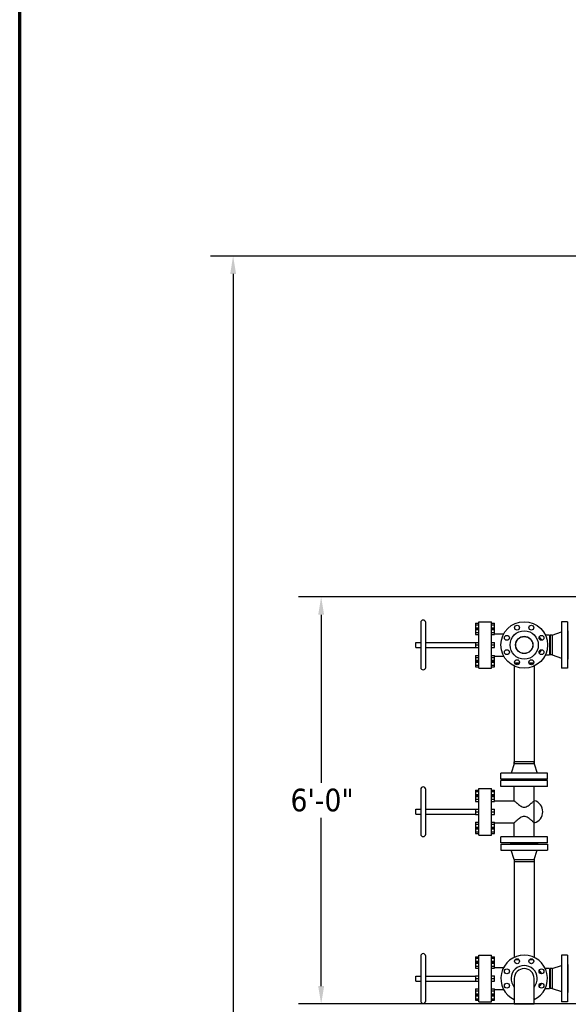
# Model space of a CAD drawing. Header units: inches. Extents: x 24 to 1128, y -74 to 748.
# Tile 13 of 256: x 24 to 121, y 296 to 470. Entities that reach past the tile are written whole.
import ezdxf

# ---------------------------------------------------------------- set-up
doc = ezdxf.new("R2010")
doc.units = ezdxf.units.IN
doc.header["$LTSCALE"] = 32
doc.header["$MEASUREMENT"] = 0
for name, color, linetype, lineweight in [('Border (ANSI)', 7, 'Continuous', 70), ('Dimension (ANSI)', 7, 'Continuous', 25), ('Visible (ANSI)', 7, 'Continuous', 30)]:
    doc.layers.add(name, color=color, linetype=linetype, lineweight=lineweight)
doc.styles.add('Note Text (ANSI)', font='tahoma.ttf')
doc.dimstyles.new('Architectural (ANSI)', dxfattribs={"dimscale": 32, "dimtxt": 0.125, "dimasz": 0.098425, "dimexe": 0.125, "dimexo": 0.0625, "dimgap": 0.031496, "dimtad": 0, "dimtih": 1, "dimtoh": 1, "dimdec": 4, "dimrnd": 1e-08, "dimzin": 3, "dimdsep": 46, "dimlunit": 4, "dimtxsty": 'Note Text (ANSI)', "dimcen": 0.09, "dimdle": 0.393701, "dimclrd": 256, "dimclre": 256, "dimclrt": 256, "dimadec": 0, "dimazin": 3, "dimtfac": 0.96, "dimtofl": 0, "dimtmove": 0, "dimatfit": 3, "dimfxl": 1, "dimfrac": 2, "dimtolj": 1, "dimtzin": 12, "dimlwd": -1, "dimlwe": -1, "dimarcsym": 0})

# ---------------------------------------------------------------- blocks, each defined once
blk = doc.blocks.new('Borders SUPERIOR BORDER')
at = {"layer": 'Border (ANSI)'}
blk.add_line((0.75, 0.625), (0.75, 23.375), dxfattribs=at)
blk = doc.blocks.new('*D14')
at = {"layer": 'Defpoints', "color": 0, "transparency": 16777216}
for p in [(142.4, 428.41), (61.77, 140.84), (232.15, 140.84)]:
    blk.add_point(p, dxfattribs=at)
at = {"layer": 'Dimension (ANSI)', "transparency": 16777216}
for p, q in [((140.4, 428.41), (57.77, 428.41)), ((61.77, 425.26), (61.77, 265.41)), ((61.77, 143.99), (61.77, 258.34)), ((230.15, 140.84), (57.77, 140.84))]:
    blk.add_line(p, q, dxfattribs=at)
for points in [[(61.25, 425.26), (62.3, 425.26), (61.77, 428.41)], [(61.25, 143.99), (62.3, 143.99), (61.77, 140.84)]]:
    blk.add_solid(points, dxfattribs=at)
at = {"layer": 'Dimension (ANSI)', "transparency": 16777216, "insert": (46.97, 264.4), "char_height": 4, "attachment_point": 1, "style": 'Note Text (ANSI)'}
blk.add_mtext('\\A1;23\'-11 9/16"', dxfattribs=at)
blk = doc.blocks.new('*D16')
at = {"layer": 'Defpoints', "color": 0, "transparency": 16777216}
for p in [(133.15, 368.12), (77.35, 296.12), (140.15, 296.12)]:
    blk.add_point(p, dxfattribs=at)
at = {"layer": 'Dimension (ANSI)', "transparency": 16777216}
for p, q in [((131.15, 368.12), (73.35, 368.12)), ((77.35, 364.97), (77.35, 335.21)), ((77.35, 299.27), (77.35, 329.03)), ((138.15, 296.12), (73.35, 296.12))]:
    blk.add_line(p, q, dxfattribs=at)
for points in [[(76.83, 364.97), (77.88, 364.97), (77.35, 368.12)], [(76.83, 299.27), (77.88, 299.27), (77.35, 296.12)]]:
    blk.add_solid(points, dxfattribs=at)
at = {"layer": 'Dimension (ANSI)', "transparency": 16777216, "insert": (71.93, 334.2), "char_height": 4, "attachment_point": 1, "style": 'Note Text (ANSI)'}
blk.add_mtext('\\A1;6\'-0"', dxfattribs=at)

msp = doc.modelspace()

# ---------------------------------------------------------------- linework, layer by layer
at = {"layer": 'Visible (ANSI)'}
for p, q in [((94.97464, 363.57766), (94.97464, 355.65766)), ((95.85464, 355.65766), (95.85464, 363.57766)), ((104.67964, 363.45566), (105.23964, 363.45566)), ((104.67964, 363.45566), (104.67964, 363.19166)), ((104.67964, 363.19166), (105.23964, 363.19166)), ((104.67964, 363.19166), (104.67964, 362.66366)), ((104.67964, 362.66366), (105.23964, 362.66366)), ((104.67964, 362.66366), (104.67964, 362.4682)), ((104.67964, 362.4682), (105.23964, 362.4682)), ((104.67964, 362.4682), (104.67964, 362.33154)), ((104.67964, 362.33154), (105.23964, 362.33154)), ((104.67964, 362.33154), (104.67964, 361.82153)), ((105.23964, 363.74266), (107.47964, 363.74266)), ((105.23964, 355.49266), (105.23964, 363.74266)), ((107.47964, 355.49266), (107.47964, 363.74266)), ((107.47964, 363.45566), (108.03964, 363.45566)), ((107.47964, 363.19166), (108.03964, 363.19166)), ((107.47964, 362.66366), (108.03964, 362.66366)), ((107.47964, 362.4682), (108.03964, 362.4682)), ((107.47964, 362.33154), (108.03964, 362.33154)), ((108.03964, 363.19166), (108.03964, 363.45566)), ((108.03964, 362.66366), (108.03964, 363.19166)), ((108.03964, 362.4682), (108.03964, 362.66366)), ((108.03964, 362.33154), (108.03964, 362.4682)), ((108.03964, 361.82153), (108.03964, 362.33154)), ((120.96964, 363.74266), (119.90964, 363.74266)), ((119.90964, 363.74266), (119.90964, 355.49266)), ((120.96964, 363.74266), (120.96964, 355.49266)), ((104.67964, 361.82153), (105.23964, 361.82153)), ((104.67964, 361.82153), (104.67964, 361.44818)), ((104.67964, 361.44818), (105.23964, 361.44818)), ((107.47964, 361.82153), (108.03964, 361.82153)), ((107.47964, 361.44818), (108.03964, 361.44818)), ((108.03964, 361.44818), (108.03964, 361.82153)), ((108.03964, 361.57566), (109.65396, 361.57566)), ((117.78464, 361.36766), (117.02003, 361.36766)), ((117.78464, 361.36766), (117.78464, 357.86766)), ((118.24964, 361.36766), (117.90964, 361.36766)), ((117.90964, 361.36766), (117.90964, 357.86766)), ((118.24964, 361.36766), (119.90964, 361.92766)), ((118.24964, 361.36766), (118.24964, 357.86766)), ((121.02964, 362.11766), (120.96964, 362.11766)), ((121.02964, 362.11766), (121.02964, 357.11766)), ((94.09464, 360.05766), (94.97464, 360.05766)), ((94.09464, 359.17766), (94.09464, 360.05766)), ((94.09464, 359.17766), (94.97464, 359.17766)), ((95.85464, 360.05766), (104.67964, 360.05766)), ((95.85464, 359.17766), (104.67964, 359.17766)), ((104.67964, 360.07493), (105.23964, 360.07493)), ((104.67964, 360.07493), (104.67964, 359.61766)), ((104.67964, 359.61766), (105.23964, 359.61766)), ((104.67964, 359.61766), (104.67964, 359.1604)), ((104.67964, 359.1604), (105.23964, 359.1604)), ((107.47964, 360.07493), (108.03964, 360.07493)), ((107.47964, 359.61766), (108.03964, 359.61766)), ((107.47964, 359.1604), (108.03964, 359.1604)), ((108.03964, 359.61766), (108.03964, 360.07493)), ((108.03964, 359.1604), (108.03964, 359.61766)), ((104.67964, 357.78715), (105.23964, 357.78715)), ((104.67964, 357.78715), (104.67964, 357.4138)), ((104.67964, 357.4138), (105.23964, 357.4138)), ((104.67964, 357.4138), (104.67964, 356.90379)), ((107.47964, 357.78715), (108.03964, 357.78715)), ((107.47964, 357.4138), (108.03964, 357.4138)), ((108.03964, 357.4138), (108.03964, 357.78715)), ((108.03964, 357.65966), (109.65396, 357.65966)), ((108.03964, 356.90379), (108.03964, 357.4138)), ((117.02003, 357.86766), (117.78464, 357.86766)), ((118.24964, 357.86766), (117.90964, 357.86766)), ((118.24964, 357.86766), (119.90964, 357.30766)), ((121.02964, 357.11766), (120.96964, 357.11766)), ((104.67964, 356.90379), (105.23964, 356.90379)), ((104.67964, 356.90379), (104.67964, 356.76713)), ((104.67964, 356.76713), (104.67964, 356.57166)), ((104.67964, 356.76713), (105.23964, 356.76713)), ((104.67964, 356.57166), (105.23964, 356.57166)), ((104.67964, 356.57166), (104.67964, 356.04366)), ((104.67964, 356.04366), (105.23964, 356.04366)), ((104.67964, 356.04366), (104.67964, 355.77966)), ((104.67964, 355.77966), (105.23964, 355.77966)), ((105.23964, 355.49266), (107.47964, 355.49266)), ((107.47964, 356.90379), (108.03964, 356.90379)), ((107.47964, 356.76713), (108.03964, 356.76713)), ((107.47964, 356.57166), (108.03964, 356.57166)), ((107.47964, 356.04366), (108.03964, 356.04366)), ((107.47964, 355.77966), (108.03964, 355.77966)), ((108.03964, 356.76713), (108.03964, 356.90379)), ((108.03964, 356.57166), (108.03964, 356.76713)), ((108.03964, 356.04366), (108.03964, 356.57166)), ((108.03964, 355.77966), (108.03964, 356.04366)), ((111.53464, 355.88228), (111.53464, 338.58266)), ((112.43249, 356.41971), (111.60344, 356.41971)), ((112.31419, 356.23766), (111.72174, 356.23766)), ((114.96585, 356.41971), (114.1368, 356.41971)), ((114.84755, 356.23766), (114.2551, 356.23766)), ((115.03464, 355.88228), (115.03464, 338.58266)), ((120.96964, 355.49266), (119.90964, 355.49266)), ((111.53464, 338.58266), (110.97464, 336.92266)), ((111.53464, 338.58266), (111.53464, 338.92266)), ((115.03464, 338.92266), (111.53464, 338.92266)), ((115.03464, 338.58266), (111.53464, 338.58266)), ((115.03464, 338.58266), (115.03464, 338.92266)), ((115.03464, 338.58266), (115.59464, 336.92266)), ((109.15964, 335.86266), (109.15964, 336.92266)), ((117.40964, 336.92266), (109.15964, 336.92266)), ((117.40964, 335.86266), (117.40964, 336.92266)), ((117.40964, 335.86266), (109.15964, 335.86266)), ((109.15964, 334.55766), (109.15964, 335.61766)), ((117.40964, 335.61766), (109.15964, 335.61766)), ((117.40964, 334.55766), (109.15964, 334.55766)), ((110.78464, 335.80266), (110.78464, 335.86266)), ((115.78464, 335.80266), (110.78464, 335.80266)), ((110.78464, 335.61766), (110.78464, 335.67766)), ((115.78464, 335.67766), (110.78464, 335.67766)), ((111.50464, 332.07566), (111.50464, 334.55766)), ((115.06464, 332.07566), (115.06464, 334.55766)), ((115.78464, 335.80266), (115.78464, 335.86266)), ((115.78464, 335.61766), (115.78464, 335.67766)), ((117.40964, 334.55766), (117.40964, 335.61766)), ((94.97464, 334.07766), (94.97464, 326.15766)), ((95.85464, 326.15766), (95.85464, 334.07766)), ((104.67964, 333.95566), (105.23964, 333.95566)), ((104.67964, 333.95566), (104.67964, 333.69166)), ((104.67964, 333.69166), (105.23964, 333.69166)), ((104.67964, 333.69166), (104.67964, 333.16366)), ((104.67964, 333.16366), (105.23964, 333.16366)), ((104.67964, 333.16366), (104.67964, 332.9682)), ((104.67964, 332.9682), (105.23964, 332.9682)), ((104.67964, 332.9682), (104.67964, 332.83154)), ((104.67964, 332.83154), (105.23964, 332.83154)), ((104.67964, 332.83154), (104.67964, 332.32153)), ((105.23964, 334.24266), (107.47964, 334.24266)), ((105.23964, 325.99266), (105.23964, 334.24266)), ((107.47964, 325.99266), (107.47964, 334.24266)), ((107.47964, 333.95566), (108.03964, 333.95566)), ((107.47964, 333.69166), (108.03964, 333.69166)), ((107.47964, 333.16366), (108.03964, 333.16366)), ((107.47964, 332.9682), (108.03964, 332.9682)), ((107.47964, 332.83154), (108.03964, 332.83154)), ((108.03964, 333.69166), (108.03964, 333.95566)), ((108.03964, 333.16366), (108.03964, 333.69166)), ((108.03964, 332.9682), (108.03964, 333.16366)), ((108.03964, 332.83154), (108.03964, 332.9682)), ((108.03964, 332.32153), (108.03964, 332.83154)), ((104.67964, 332.32153), (105.23964, 332.32153)), ((104.67964, 332.32153), (104.67964, 331.94818)), ((104.67964, 331.94818), (105.23964, 331.94818)), ((107.47964, 332.32153), (108.03964, 332.32153)), ((107.47964, 331.94818), (108.03964, 331.94818)), ((108.03964, 331.94818), (108.03964, 332.32153)), ((108.03964, 332.07566), (111.50464, 332.07566)), ((115.06464, 328.15966), (115.06464, 332.07566)), ((94.09464, 330.55766), (94.97464, 330.55766)), ((94.09464, 329.67766), (94.09464, 330.55766)), ((94.09464, 329.67766), (94.97464, 329.67766)), ((95.85464, 330.55766), (104.67964, 330.55766)), ((95.85464, 329.67766), (104.67964, 329.67766)), ((104.67964, 330.57493), (105.23964, 330.57493)), ((104.67964, 330.57493), (104.67964, 330.11766)), ((104.67964, 330.11766), (105.23964, 330.11766)), ((104.67964, 330.11766), (104.67964, 329.6604)), ((104.67964, 329.6604), (105.23964, 329.6604)), ((107.47964, 330.57493), (108.03964, 330.57493)), ((107.47964, 330.11766), (108.03964, 330.11766)), ((107.47964, 329.6604), (108.03964, 329.6604)), ((108.03964, 330.11766), (108.03964, 330.57493)), ((108.03964, 329.6604), (108.03964, 330.11766)), ((104.67964, 328.28715), (105.23964, 328.28715)), ((104.67964, 328.28715), (104.67964, 327.9138)), ((104.67964, 327.9138), (105.23964, 327.9138)), ((104.67964, 327.9138), (104.67964, 327.40379)), ((107.47964, 328.28715), (108.03964, 328.28715)), ((107.47964, 327.9138), (108.03964, 327.9138)), ((108.03964, 327.9138), (108.03964, 328.28715)), ((108.03964, 328.15966), (111.50464, 328.15966)), ((108.03964, 327.40379), (108.03964, 327.9138)), ((111.50464, 325.67766), (111.50464, 328.15966)), ((115.06464, 325.67766), (115.06464, 328.15966)), ((104.67964, 327.40379), (105.23964, 327.40379)), ((104.67964, 327.40379), (104.67964, 327.26713)), ((104.67964, 327.26713), (104.67964, 327.07166)), ((104.67964, 327.26713), (105.23964, 327.26713)), ((104.67964, 327.07166), (105.23964, 327.07166)), ((104.67964, 327.07166), (104.67964, 326.54366)), ((104.67964, 326.54366), (105.23964, 326.54366)), ((104.67964, 326.54366), (104.67964, 326.27966)), ((104.67964, 326.27966), (105.23964, 326.27966)), ((105.23964, 325.99266), (107.47964, 325.99266)), ((107.47964, 327.40379), (108.03964, 327.40379)), ((107.47964, 327.26713), (108.03964, 327.26713)), ((107.47964, 327.07166), (108.03964, 327.07166)), ((107.47964, 326.54366), (108.03964, 326.54366)), ((107.47964, 326.27966), (108.03964, 326.27966)), ((108.03964, 327.26713), (108.03964, 327.40379)), ((108.03964, 327.07166), (108.03964, 327.26713)), ((108.03964, 326.54366), (108.03964, 327.07166)), ((108.03964, 326.27966), (108.03964, 326.54366)), ((109.15964, 324.61766), (109.15964, 325.67766)), ((117.40964, 325.67766), (109.15964, 325.67766)), ((117.40964, 324.61766), (109.15964, 324.61766)), ((109.15964, 324.37266), (109.15964, 323.31266)), ((109.15964, 324.37266), (117.40964, 324.37266)), ((110.78464, 324.55766), (110.78464, 324.61766)), ((115.78464, 324.55766), (110.78464, 324.55766)), ((110.78464, 324.43266), (110.78464, 324.37266)), ((110.78464, 324.43266), (115.78464, 324.43266)), ((115.78464, 324.55766), (115.78464, 324.61766)), ((115.78464, 324.43266), (115.78464, 324.37266)), ((117.40964, 324.61766), (117.40964, 325.67766)), ((117.40964, 324.37266), (117.40964, 323.31266)), ((109.15964, 323.31266), (117.40964, 323.31266)), ((111.53464, 321.65266), (110.97464, 323.31266)), ((115.03464, 321.65266), (115.59464, 323.31266)), ((111.53464, 321.65266), (111.53464, 321.31266)), ((111.53464, 321.65266), (115.03464, 321.65266)), ((111.53464, 321.65266), (111.53464, 304.35305)), ((111.53464, 321.31266), (115.03464, 321.31266)), ((115.03464, 321.65266), (115.03464, 321.31266)), ((115.03464, 321.65266), (115.03464, 304.35305)), ((94.97464, 304.57766), (94.97464, 296.65766)), ((95.85464, 296.65766), (95.85464, 304.57766)), ((104.67964, 304.45566), (105.23964, 304.45566)), ((104.67964, 304.45566), (104.67964, 304.19166)), ((104.67964, 304.19166), (105.23964, 304.19166)), ((104.67964, 304.19166), (104.67964, 303.66366)), ((104.67964, 303.66366), (105.23964, 303.66366)), ((104.67964, 303.66366), (104.67964, 303.4682)), ((104.67964, 303.4682), (105.23964, 303.4682)), ((104.67964, 303.4682), (104.67964, 303.33154)), ((104.67964, 303.33154), (105.23964, 303.33154)), ((104.67964, 303.33154), (104.67964, 302.82153)), ((105.23964, 304.74266), (107.47964, 304.74266)), ((105.23964, 296.49266), (105.23964, 304.74266)), ((107.47964, 296.49266), (107.47964, 304.74266)), ((107.47964, 304.45566), (108.03964, 304.45566)), ((107.47964, 304.19166), (108.03964, 304.19166)), ((107.47964, 303.66366), (108.03964, 303.66366)), ((107.47964, 303.4682), (108.03964, 303.4682)), ((107.47964, 303.33154), (108.03964, 303.33154)), ((108.03964, 304.19166), (108.03964, 304.45566)), ((108.03964, 303.66366), (108.03964, 304.19166)), ((108.03964, 303.4682), (108.03964, 303.66366)), ((108.03964, 303.33154), (108.03964, 303.4682)), ((108.03964, 302.82153), (108.03964, 303.33154)), ((111.72174, 303.99766), (112.31419, 303.99766)), ((114.2551, 303.99766), (114.84755, 303.99766)), ((120.96964, 304.74266), (119.90964, 304.74266)), ((119.90964, 304.74266), (119.90964, 296.49266)), ((120.96964, 304.74266), (120.96964, 296.49266)), ((121.02964, 303.11766), (120.96964, 303.11766)), ((121.02964, 303.11766), (121.02964, 298.11766)), ((104.67964, 302.82153), (105.23964, 302.82153)), ((104.67964, 302.82153), (104.67964, 302.44818)), ((104.67964, 302.44818), (105.23964, 302.44818)), ((107.47964, 302.82153), (108.03964, 302.82153)), ((107.47964, 302.44818), (108.03964, 302.44818)), ((108.03964, 302.44818), (108.03964, 302.82153)), ((108.03964, 302.57566), (109.65396, 302.57566)), ((117.78464, 302.36766), (117.02003, 302.36766)), ((117.78464, 302.36766), (117.78464, 298.86766)), ((118.24964, 302.36766), (117.90964, 302.36766)), ((117.90964, 302.36766), (117.90964, 298.86766)), ((118.24964, 302.36766), (119.90964, 302.92766)), ((118.24964, 302.36766), (118.24964, 298.86766)), ((94.09464, 301.05766), (94.97464, 301.05766)), ((94.09464, 300.17766), (94.09464, 301.05766)), ((94.09464, 300.17766), (94.97464, 300.17766)), ((95.85464, 301.05766), (104.67964, 301.05766)), ((95.85464, 300.17766), (104.67964, 300.17766)), ((104.67964, 301.07493), (105.23964, 301.07493)), ((104.67964, 301.07493), (104.67964, 300.61766)), ((104.67964, 300.61766), (105.23964, 300.61766)), ((104.67964, 300.61766), (104.67964, 300.1604)), ((104.67964, 300.1604), (105.23964, 300.1604)), ((107.47964, 301.07493), (108.03964, 301.07493)), ((107.47964, 300.61766), (108.03964, 300.61766)), ((107.47964, 300.1604), (108.03964, 300.1604)), ((108.03964, 300.61766), (108.03964, 301.07493)), ((108.03964, 300.1604), (108.03964, 300.61766)), ((111.53464, 300.61766), (111.53464, 296.11766)), ((115.03464, 296.11766), (115.03464, 300.61766)), ((104.67964, 298.78715), (105.23964, 298.78715)), ((104.67964, 298.78715), (104.67964, 298.4138)), ((104.67964, 298.4138), (105.23964, 298.4138)), ((104.67964, 298.4138), (104.67964, 297.90379)), ((104.67964, 297.90379), (105.23964, 297.90379)), ((104.67964, 297.90379), (104.67964, 297.76713)), ((107.47964, 298.78715), (108.03964, 298.78715)), ((107.47964, 298.4138), (108.03964, 298.4138)), ((107.47964, 297.90379), (108.03964, 297.90379)), ((108.03964, 298.4138), (108.03964, 298.78715)), ((108.03964, 298.65966), (109.65396, 298.65966)), ((108.03964, 297.90379), (108.03964, 298.4138)), ((108.03964, 297.76713), (108.03964, 297.90379)), ((117.02003, 298.86766), (117.78464, 298.86766)), ((118.24964, 298.86766), (117.90964, 298.86766)), ((118.24964, 298.86766), (119.90964, 298.30766)), ((121.02964, 298.11766), (120.96964, 298.11766)), ((104.67964, 297.76713), (104.67964, 297.57166)), ((104.67964, 297.76713), (105.23964, 297.76713)), ((104.67964, 297.57166), (105.23964, 297.57166)), ((104.67964, 297.57166), (104.67964, 297.04366)), ((104.67964, 297.04366), (105.23964, 297.04366)), ((104.67964, 297.04366), (104.67964, 296.77966)), ((104.67964, 296.77966), (105.23964, 296.77966)), ((105.23964, 296.49266), (107.47964, 296.49266)), ((107.47964, 297.76713), (108.03964, 297.76713)), ((107.47964, 297.57166), (108.03964, 297.57166)), ((107.47964, 297.04366), (108.03964, 297.04366)), ((107.47964, 296.77966), (108.03964, 296.77966)), ((108.03964, 297.57166), (108.03964, 297.76713)), ((108.03964, 297.04366), (108.03964, 297.57166)), ((108.03964, 296.77966), (108.03964, 297.04366)), ((111.53464, 296.11766), (115.03464, 296.11766)), ((120.96964, 296.49266), (119.90964, 296.49266))]:
    msp.add_line(p, q, dxfattribs=at)
for centre, radius in [((113.28464, 359.61766), 4.125), ((112.01796, 362.6757), 0.4375), ((114.55133, 362.6757), 0.4375), ((110.2266, 360.88435), 0.4375), ((113.28464, 359.61766), 2.5), ((113.28464, 359.61766), 1.535), ((113.28464, 359.61766), 1.534), ((113.28464, 359.61766), 1.5), ((116.34269, 360.88435), 0.4375), ((110.2266, 358.35098), 0.4375), ((116.34269, 358.35098), 0.4375), ((112.01796, 356.55962), 0.4375), ((114.55133, 356.55962), 0.4375), ((112.01796, 303.6757), 0.4375), ((114.55133, 303.6757), 0.4375), ((110.2266, 301.88435), 0.4375), ((116.34269, 301.88435), 0.4375), ((110.2266, 299.35098), 0.4375), ((116.34269, 299.35098), 0.4375)]:
    msp.add_circle(centre, radius, dxfattribs=at)
for centre, radius, start, end in [((95.41464, 363.57766), 0.44, 0, 180), ((114.53672, 359.61766), 2.02792, 24.2024604, 45.8883287), ((114.53672, 359.61766), 2.02792, 314.1116713, 335.7975396), ((95.41464, 355.65766), 0.44, 180, 0), ((95.41464, 334.07766), 0.44, 0, 180), ((114.53672, 330.11766), 2.02792, 285.0894267, 74.9105733), ((95.41464, 326.15766), 0.44, 180, 0), ((95.41464, 304.57766), 0.44, 0, 180), ((113.28464, 300.61766), 4.125, 295.1027208, 244.8972792), ((113.28464, 300.61766), 2.31, 319.2509456, 220.7490544), ((113.28464, 300.61766), 1.75, 0, 180), ((114.53672, 300.61766), 2.02792, 24.2024604, 45.8883287), ((114.53672, 300.61766), 2.02792, 314.1116713, 335.7975396), ((95.41464, 296.65766), 0.44, 180, 0)]:
    msp.add_arc(centre, radius, start, end, dxfattribs=at)
for points, knots in [([(111.50464, 332.07566), (111.50464, 332.07566), (111.51702, 332.06439), (111.56626, 332.0198), (111.6031, 331.98649), (111.65139, 331.94328), (111.65274, 331.94208), (111.65409, 331.94087)], [22.924056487, 22.924056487, 22.924056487, 22.924056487, 23.840262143, 23.840262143, 24.756467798, 24.756467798, 24.782490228, 24.782490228, 24.782490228, 24.782490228]), ([(111.65409, 331.94087), (111.70026, 331.89957), (111.75599, 331.85007), (111.87166, 331.74899), (111.92992, 331.69867), (111.99037, 331.64754)], [24.782490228, 24.782490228, 24.782490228, 24.782490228, 25.672673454, 25.672673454, 26.439222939, 26.439222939, 26.439222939, 26.439222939]), ([(111.99037, 331.64754), (112.00217, 331.63755), (112.01405, 331.62754), (112.10533, 331.55094), (112.19336, 331.4788), (112.38223, 331.33263), (112.48299, 331.25854), (112.69379, 331.12168), (112.80336, 331.05893), (113.03354, 330.96466), (113.15418, 330.93336), (113.28464, 330.93336), (113.41511, 330.93336), (113.53575, 330.96466), (113.76593, 331.05893), (113.8755, 331.12168), (114.0863, 331.25854), (114.18706, 331.33263), (114.37593, 331.4788), (114.46396, 331.55094), (114.55524, 331.62754), (114.56712, 331.63755), (114.57892, 331.64754)], [26.439222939, 26.439222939, 26.439222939, 26.439222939, 26.58887911, 26.58887911, 27.583011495, 27.583011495, 28.57714388, 28.57714388, 29.571276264, 29.571276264, 30.565408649, 30.565408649, 30.565408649, 31.559541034, 31.559541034, 32.553673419, 32.553673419, 33.547805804, 33.547805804, 34.541938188, 34.541938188, 34.69159436, 34.69159436, 34.69159436, 34.69159436]), ([(114.57892, 331.64754), (114.63937, 331.69867), (114.69763, 331.74899), (114.8133, 331.85007), (114.86902, 331.89957), (114.9152, 331.94087)], [34.69159436, 34.69159436, 34.69159436, 34.69159436, 35.458143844, 35.458143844, 36.348327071, 36.348327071, 36.348327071, 36.348327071]), ([(114.9152, 331.94087), (114.91655, 331.94208), (114.9179, 331.94328), (114.96619, 331.98649), (115.00303, 332.0198), (115.05227, 332.06439), (115.06464, 332.07566), (115.06464, 332.07566)], [36.348327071, 36.348327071, 36.348327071, 36.348327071, 36.3743495, 36.3743495, 37.290555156, 37.290555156, 38.206760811, 38.206760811, 38.206760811, 38.206760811]), ([(114.57892, 328.58779), (114.56712, 328.59777), (114.55524, 328.60779), (114.46396, 328.68439), (114.37593, 328.75653), (114.18706, 328.9027), (114.0863, 328.97679), (113.8755, 329.11365), (113.76593, 329.1764), (113.53575, 329.27067), (113.41511, 329.30197), (113.28464, 329.30197), (113.15418, 329.30197), (113.03354, 329.27067), (112.80336, 329.1764), (112.69379, 329.11365), (112.48299, 328.97679), (112.38223, 328.9027), (112.19336, 328.75653), (112.10533, 328.68439), (112.01405, 328.60779), (112.00217, 328.59777), (111.99037, 328.58779)], [26.439222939, 26.439222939, 26.439222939, 26.439222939, 26.58887911, 26.58887911, 27.583011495, 27.583011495, 28.57714388, 28.57714388, 29.571276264, 29.571276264, 30.565408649, 30.565408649, 30.565408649, 31.559541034, 31.559541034, 32.553673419, 32.553673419, 33.547805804, 33.547805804, 34.541938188, 34.541938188, 34.69159436, 34.69159436, 34.69159436, 34.69159436]), ([(111.65409, 328.29446), (111.65274, 328.29325), (111.65139, 328.29205), (111.6031, 328.24884), (111.56626, 328.21553), (111.51702, 328.17093), (111.50464, 328.15966), (111.50464, 328.15966)], [36.348327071, 36.348327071, 36.348327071, 36.348327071, 36.3743495, 36.3743495, 37.290555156, 37.290555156, 38.206760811, 38.206760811, 38.206760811, 38.206760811]), ([(111.99037, 328.58779), (111.92992, 328.53665), (111.87166, 328.48634), (111.75599, 328.38526), (111.70026, 328.33576), (111.65409, 328.29446)], [34.69159436, 34.69159436, 34.69159436, 34.69159436, 35.458143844, 35.458143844, 36.348327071, 36.348327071, 36.348327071, 36.348327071]), ([(114.9152, 328.29446), (114.86902, 328.33576), (114.8133, 328.38526), (114.69763, 328.48634), (114.63937, 328.53665), (114.57892, 328.58779)], [24.782490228, 24.782490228, 24.782490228, 24.782490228, 25.672673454, 25.672673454, 26.439222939, 26.439222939, 26.439222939, 26.439222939]), ([(115.06464, 328.15966), (115.06464, 328.15966), (115.05227, 328.17093), (115.00303, 328.21553), (114.96619, 328.24884), (114.9179, 328.29205), (114.91655, 328.29325), (114.9152, 328.29446)], [22.924056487, 22.924056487, 22.924056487, 22.924056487, 23.840262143, 23.840262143, 24.756467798, 24.756467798, 24.782490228, 24.782490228, 24.782490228, 24.782490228])]:
    msp.add_open_spline(points, degree=3, knots=knots, dxfattribs=at)

# ---------------------------------------------------------------- block references
at = {"xscale": 32, "yscale": 32, "zscale": 32}
msp.add_blockref('Borders SUPERIOR BORDER', (0, 0), dxfattribs=at)

# ---------------------------------------------------------------- dimensions: what is measured, and where the dimension line sits
at = {"layer": 'Dimension (ANSI)'}
for base, p1, p2, picture, middle in [((61.77472, 140.84346), (142.40464, 428.41266), (232.15364, 140.84346), '*D14', (61.77472, 261.87255)), ((77.35397, 296.11766), (133.15464, 368.11766), (140.15464, 296.11766), '*D16', (77.35397, 332.11766))]:
    dim = msp.add_linear_dim(base=base, p1=p1, p2=p2, angle=90, dimstyle='Architectural (ANSI)', override={"dimgap": 0.031496, "dimdec": 4, "dimlfac": 1, "dimtol": 0, "dimlim": 0, "dimtp": 0, "dimtm": 0, "dimtdec": 2, "dimatfit": 1}, dxfattribs=at)
    dim.commit()
    dim.dimension.update_dxf_attribs({"geometry": picture, "text_midpoint": middle, "dimtype": 160})

doc.saveas('drawing.dxf')
